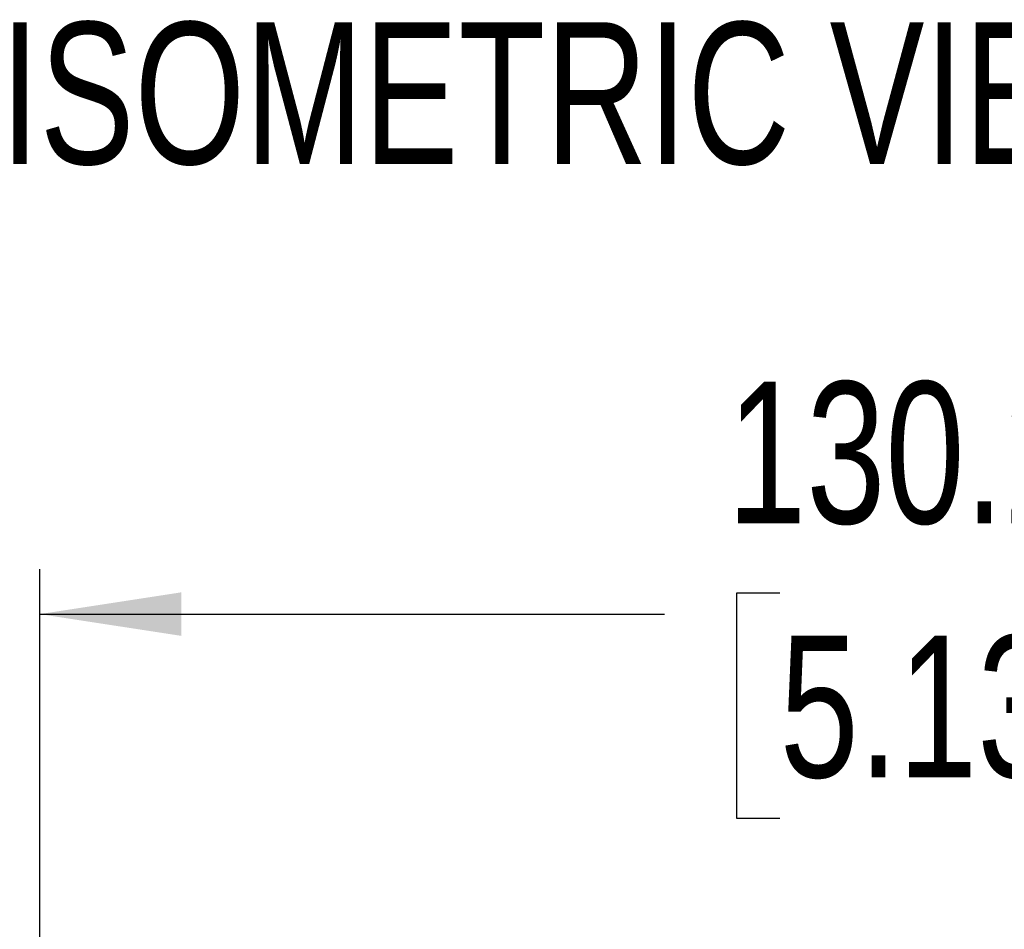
# Model space of a CAD drawing. Header units: millimetres. Extents: x 0 to 2235, y 0 to 1727.
# Tile 51 of 60: x 1586 to 1725, y 1148 to 1277. Entities that reach past the tile are written whole.
import ezdxf

# ---------------------------------------------------------------- set-up
doc = ezdxf.new("R2010")
doc.units = ezdxf.units.MM
doc.header["$LTSCALE"] = 2
doc.layers.add('DIMENSIONS', color=140, linetype='Continuous', lineweight=25)
doc.layers.add('TEXT', color=140, linetype='Continuous', lineweight=25)
doc.styles.add('SLDTEXTSTYLE0', font='TXT', dxfattribs={"width": 0.75})
doc.dimstyles.new('SLDDIMSTYLE2', dxfattribs={"dimtxt": 20, "dimasz": 20, "dimexe": 0, "dimexo": 0.0625, "dimgap": 5, "dimtad": 0, "dimtih": 1, "dimtoh": 1, "dimdec": 1, "dimlfac": 0.5, "dimrnd": 1e-09, "dimzin": 12, "dimdsep": 46, "dimtxsty": 'SLDTEXTSTYLE0', "dimsah": 1, "dimcen": 0.09, "dimadec": 0, "dimazin": 3, "dimtfac": 1, "dimtdec": 1, "dimtofl": 0, "dimtmove": 0, "dimatfit": 3, "dimfxl": 1, "dimfrac": 2, "dimtolj": 1, "dimtzin": 12, "dimarcsym": 0})

# ---------------------------------------------------------------- blocks, each defined once
blk = doc.blocks.new('_D_6')
at = {"layer": 'DIMENSIONS', "transparency": 16777216}
for p, q in [((1588.57, 1119.76), (1588.57, 1199.16)), ((1849.07, 1126.03), (1849.07, 1199.16)), ((1692.96, 1195.76), (1686.87, 1195.76)), ((1686.87, 1195.76), (1686.87, 1164.01)), ((1744.68, 1195.76), (1750.78, 1195.76)), ((1750.78, 1195.76), (1750.78, 1164.01)), ((1588.57, 1192.81), (1676.72, 1192.81)), ((1849.07, 1192.81), (1760.93, 1192.81)), ((1686.87, 1164.01), (1692.96, 1164.01)), ((1750.78, 1164.01), (1744.68, 1164.01))]:
    blk.add_line(p, q, dxfattribs=at)
for points in [[(1588.57, 1192.81), (1608.57, 1189.74), (1608.57, 1195.89)], [(1849.07, 1192.81), (1829.07, 1195.89), (1829.07, 1189.74)]]:
    blk.add_solid(points, dxfattribs=at)
at = {"layer": 'DIMENSIONS', "transparency": 16777216, "char_height": 20, "attachment_point": 1, "style": 'SLDTEXTSTYLE0'}
for s, insert in [('130.2', (1685.57, 1225.6)), ('5.13', (1692.96, 1189.79))]:
    blk.add_mtext(s, dxfattribs=dict(at, insert=insert))

msp = doc.modelspace()

# ---------------------------------------------------------------- texts
at = {"layer": 'TEXT', "insert": (1582.99, 1276.31), "char_height": 20, "attachment_point": 1, "style": 'SLDTEXTSTYLE0'}
msp.add_mtext('ISOMETRIC VIEW', dxfattribs=at)

# ---------------------------------------------------------------- dimensions: what is measured, and where the dimension line sits
at = {"layer": 'DIMENSIONS'}
dim = msp.add_linear_dim(base=(1588.5724, 1192.8149), p1=(1849.0719, 1123.4936), p2=(1588.5724, 1117.2209), dimstyle='SLDDIMSTYLE2', dxfattribs=at)
dim.commit()
dim.dimension.update_dxf_attribs({"geometry": '_D_6', "text_midpoint": (1718.8221, 1192.8149), "dimtype": 160})

doc.saveas('drawing.dxf')
